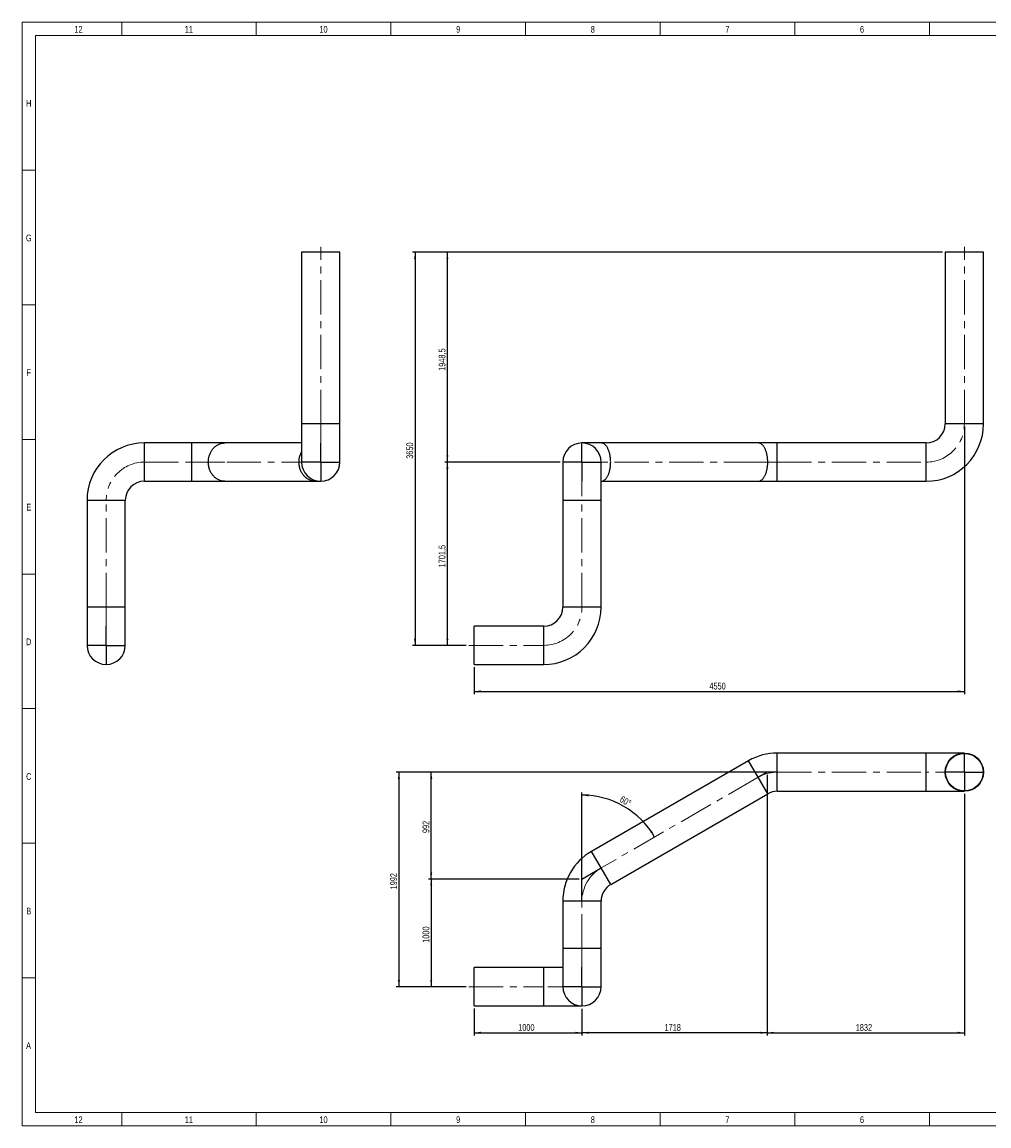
# Model space of a CAD drawing. Header units: millimetres. Extents: x 15 to 592, y 5 to 415.
# Tile 1 of 13: x 15 to 374, y 5 to 415. Entities that reach past the tile are written whole.
import ezdxf

# ---------------------------------------------------------------- set-up
doc = ezdxf.new("R2010")
doc.units = ezdxf.units.MM
doc.linetypes.add('CENTERX2', pattern=[20.32, 12.7, -2.54, 2.54, -2.54])
doc.layers.add('COTAS', color=166, linetype='Continuous')
doc.styles.add('SLDTEXTSTYLE0', font='TXT', dxfattribs={"width": 0.75})
doc.dimstyles.new('SLDDIMSTYLE0', dxfattribs={"dimtxt": 2.5, "dimasz": 2.5, "dimexe": 0, "dimexo": 0.0625, "dimtad": 1, "dimdec": 1, "dimlfac": 25, "dimrnd": 1e-09, "dimzin": 12, "dimdsep": 46, "dimtxsty": 'SLDTEXTSTYLE0', "dimsah": 1, "dimcen": 0.09, "dimadec": 0, "dimazin": 3, "dimtfac": 1, "dimtdec": 1, "dimtofl": 0, "dimtmove": 0, "dimatfit": 3, "dimfxl": 0, "dimfrac": 2, "dimtolj": 1, "dimtzin": 12, "dimarcsym": 0})
doc.dimstyles.new('SLDDIMSTYLE1', dxfattribs={"dimtxt": 2.5, "dimasz": 2.5, "dimexe": 0, "dimexo": 0.0625, "dimtad": 1, "dimlfac": 25, "dimrnd": 1e-09, "dimzin": 12, "dimdsep": 46, "dimtxsty": 'SLDTEXTSTYLE0', "dimsah": 1, "dimcen": 0.09, "dimadec": 0, "dimazin": 3, "dimtfac": 1, "dimtofl": 0, "dimtmove": 0, "dimatfit": 3, "dimfxl": 0, "dimfrac": 2, "dimtolj": 1, "dimtzin": 12, "dimarcsym": 0})
doc.dimstyles.new('SLDDIMSTYLE2', dxfattribs={"dimtxt": 2.5, "dimasz": 2.5, "dimexe": 0, "dimexo": 0.0625, "dimtad": 1, "dimdec": 0, "dimlfac": 25, "dimrnd": 1e-09, "dimzin": 12, "dimdsep": 46, "dimtxsty": 'SLDTEXTSTYLE0', "dimsah": 1, "dimcen": 0.09, "dimadec": 0, "dimazin": 3, "dimtfac": 1, "dimtdec": 0, "dimtofl": 0, "dimtmove": 0, "dimatfit": 3, "dimfxl": 0, "dimfrac": 2, "dimtolj": 1, "dimtzin": 12, "dimarcsym": 0})
doc.dimstyles.new('SLDDIMSTYLE3', dxfattribs={"dimtxt": 2.5, "dimasz": 2.5, "dimexe": 0, "dimexo": 0.0625, "dimtad": 1, "dimdec": 4, "dimlfac": 25, "dimzin": 12, "dimdsep": 46, "dimtxsty": 'SLDTEXTSTYLE0', "dimsah": 1, "dimcen": 0.09, "dimazin": 3, "dimtfac": 1, "dimtofl": 0, "dimtmove": 0, "dimatfit": 3, "dimfxl": 0, "dimfrac": 2, "dimtolj": 1, "dimtzin": 12, "dimarcsym": 0})

# ---------------------------------------------------------------- blocks, each defined once
blk = doc.blocks.new('_D')
at = {"layer": 'COTAS'}
for p, q in [((214.87, 251.56), (171.96, 251.56)), ((172.96, 183.5), (172.96, 251.56)), ((179.96, 183.5), (171.96, 183.5))]:
    blk.add_line(p, q, dxfattribs=at)
for points in [[(172.96, 251.56), (172.58, 249.06), (173.34, 249.06)], [(172.96, 183.5), (173.34, 186), (172.58, 186)]]:
    blk.add_solid(points, dxfattribs=at)
at = {"layer": 'COTAS', "insert": (169.74, 212.45), "char_height": 2.5, "attachment_point": 1, "rotation": 90, "style": 'SLDTEXTSTYLE0'}
blk.add_mtext('1701,5', dxfattribs=at)
blk = doc.blocks.new('_D_1')
at = {"layer": 'COTAS'}
for p, q in [((356.87, 329.5), (171.96, 329.5)), ((172.96, 251.56), (172.96, 329.5)), ((214.87, 251.56), (171.96, 251.56))]:
    blk.add_line(p, q, dxfattribs=at)
for points in [[(172.96, 329.5), (172.58, 327), (173.34, 327)], [(172.96, 251.56), (173.34, 254.06), (172.58, 254.06)]]:
    blk.add_solid(points, dxfattribs=at)
at = {"layer": 'COTAS', "insert": (169.74, 285.45), "char_height": 2.5, "attachment_point": 1, "rotation": 90, "style": 'SLDTEXTSTYLE0'}
blk.add_mtext('1948,5', dxfattribs=at)
blk = doc.blocks.new('_D_2')
at = {"layer": 'COTAS'}
for p, q in [((356.87, 329.5), (159.96, 329.5)), ((160.96, 329.5), (160.96, 183.5)), ((179.96, 183.5), (159.96, 183.5))]:
    blk.add_line(p, q, dxfattribs=at)
for points in [[(160.96, 329.5), (160.58, 327), (161.34, 327)], [(160.96, 183.5), (161.34, 186), (160.58, 186)]]:
    blk.add_solid(points, dxfattribs=at)
at = {"layer": 'COTAS', "insert": (157.74, 252.8), "char_height": 2.5, "attachment_point": 1, "rotation": 90, "style": 'SLDTEXTSTYLE0'}
blk.add_mtext('3650', dxfattribs=at)
blk = doc.blocks.new('_D_3')
at = {"layer": 'COTAS'}
for p, q in [((364.98, 264.76), (364.98, 165.39)), ((182.96, 175.39), (182.96, 165.39)), ((182.96, 166.39), (364.98, 166.39))]:
    blk.add_line(p, q, dxfattribs=at)
for points in [[(182.96, 166.39), (185.46, 166), (185.46, 166.77)], [(364.98, 166.39), (362.48, 166.77), (362.48, 166)]]:
    blk.add_solid(points, dxfattribs=at)
at = {"layer": 'COTAS', "insert": (270.28, 169.61), "char_height": 2.5, "attachment_point": 1, "style": 'SLDTEXTSTYLE0'}
blk.add_mtext('4550', dxfattribs=at)
blk = doc.blocks.new('SW_CENTERMARKSYMBOL_0')
at = {"layer": 'COTAS', "color": 0}
for p, q in [((0, 0.2), (0, 7.092)), ((-0.2, 0), (-7.092, 0)), ((0, 0), (-0.1, 0)), ((0, 0), (0, 0.1)), ((0, 0), (0, -0.1)), ((0, 0), (0.1, 0)), ((0.2, 0), (7.092, 0)), ((0, -0.2), (0, -7.092))]:
    blk.add_line(p, q, dxfattribs=at)
blk = doc.blocks.new('_D_4')
at = {"layer": 'COTAS'}
for p, q in [((221.96, 96.71), (165.96, 96.71)), ((166.96, 96.71), (166.96, 56.71)), ((179.96, 56.71), (165.96, 56.71))]:
    blk.add_line(p, q, dxfattribs=at)
for points in [[(166.96, 96.71), (166.58, 94.21), (167.34, 94.21)], [(166.96, 56.71), (167.34, 59.21), (166.58, 59.21)]]:
    blk.add_solid(points, dxfattribs=at)
at = {"layer": 'COTAS', "insert": (163.74, 73.02), "char_height": 2.5, "attachment_point": 1, "rotation": 90, "style": 'SLDTEXTSTYLE0'}
blk.add_mtext('1000', dxfattribs=at)
blk = doc.blocks.new('_D_5')
at = {"layer": 'COTAS'}
for p, q in [((290.69, 136.4), (165.96, 136.4)), ((166.96, 96.71), (166.96, 136.4)), ((221.96, 96.71), (165.96, 96.71))]:
    blk.add_line(p, q, dxfattribs=at)
for points in [[(166.96, 136.4), (166.58, 133.9), (167.34, 133.9)], [(166.96, 96.71), (167.34, 99.21), (166.58, 99.21)]]:
    blk.add_solid(points, dxfattribs=at)
at = {"layer": 'COTAS', "insert": (163.74, 113.78), "char_height": 2.5, "attachment_point": 1, "rotation": 90, "style": 'SLDTEXTSTYLE0'}
blk.add_mtext('992', dxfattribs=at)
blk = doc.blocks.new('_D_6')
at = {"layer": 'COTAS'}
for p, q in [((291.69, 135.4), (291.69, 38.6)), ((222.96, 48.5), (222.96, 38.6)), ((291.69, 39.6), (222.96, 39.6))]:
    blk.add_line(p, q, dxfattribs=at)
for points in [[(222.96, 39.6), (225.46, 39.22), (225.46, 39.98)], [(291.69, 39.6), (289.19, 39.98), (289.19, 39.22)]]:
    blk.add_solid(points, dxfattribs=at)
at = {"layer": 'COTAS', "insert": (253.63, 42.82), "char_height": 2.5, "attachment_point": 1, "style": 'SLDTEXTSTYLE0'}
blk.add_mtext('1718', dxfattribs=at)
blk = doc.blocks.new('_D_7')
at = {"layer": 'COTAS'}
for p, q in [((291.69, 135.4), (291.69, 38.6)), ((364.98, 128.3), (364.98, 38.6)), ((291.69, 39.6), (364.98, 39.6))]:
    blk.add_line(p, q, dxfattribs=at)
for points in [[(291.69, 39.6), (294.19, 39.22), (294.19, 39.98)], [(364.98, 39.6), (362.48, 39.98), (362.48, 39.22)]]:
    blk.add_solid(points, dxfattribs=at)
at = {"layer": 'COTAS', "insert": (324.64, 42.82), "char_height": 2.5, "attachment_point": 1, "style": 'SLDTEXTSTYLE0'}
blk.add_mtext('1832', dxfattribs=at)
blk = doc.blocks.new('_D_8')
at = {"layer": 'COTAS'}
for p, q in [((294.5, 136.4), (153.96, 136.4)), ((154.96, 136.4), (154.96, 56.71)), ((179.96, 56.71), (153.96, 56.71))]:
    blk.add_line(p, q, dxfattribs=at)
for points in [[(154.96, 136.4), (154.58, 133.9), (155.34, 133.9)], [(154.96, 56.71), (155.34, 59.21), (154.58, 59.21)]]:
    blk.add_solid(points, dxfattribs=at)
at = {"layer": 'COTAS', "insert": (151.74, 92.86), "char_height": 2.5, "attachment_point": 1, "rotation": 90, "style": 'SLDTEXTSTYLE0'}
blk.add_mtext('1992', dxfattribs=at)
blk = doc.blocks.new('_D_9')
at = {"layer": 'COTAS'}
for p, q in [((182.96, 48.6), (182.96, 38.6)), ((222.96, 48.5), (222.96, 38.6)), ((182.96, 39.6), (222.96, 39.6))]:
    blk.add_line(p, q, dxfattribs=at)
for points in [[(182.96, 39.6), (185.46, 39.22), (185.46, 39.98)], [(222.96, 39.6), (220.46, 39.98), (220.46, 39.22)]]:
    blk.add_solid(points, dxfattribs=at)
at = {"layer": 'COTAS', "insert": (199.27, 42.82), "char_height": 2.5, "attachment_point": 1, "style": 'SLDTEXTSTYLE0'}
blk.add_mtext('1000', dxfattribs=at)
blk = doc.blocks.new('_D_10')
at = {"layer": 'COTAS'}
blk.add_line((222.96, 89.51), (222.96, 128.87), dxfattribs=at)
blk.add_arc((222.96, 96.71), 31.16, 30, 90, dxfattribs=at)
for points in [[(222.96, 127.87), (225.44, 127.39), (225.47, 128.16)], [(249.95, 112.29), (248.94, 114.61), (248.29, 114.2)]]:
    blk.add_solid(points, dxfattribs=at)
at = {"layer": 'COTAS', "insert": (237.97, 127.75), "char_height": 2.5, "attachment_point": 1, "rotation": 330, "style": 'SLDTEXTSTYLE0'}
blk.add_mtext('60°', dxfattribs=at)
blk = doc.blocks.new('SW_CENTERMARKSYMBOL_1')
at = {"layer": 'COTAS', "color": 0}
for p, q in [((0, 0.2), (0, 7.092)), ((-0.2, 0), (-7.092, 0)), ((0, 0), (-0.1, 0)), ((0, 0), (0, 0.1)), ((0, 0), (0, -0.1)), ((0, 0), (0.1, 0)), ((0.2, 0), (7.092, 0)), ((0, -0.2), (0, -7.092))]:
    blk.add_line(p, q, dxfattribs=at)
blk = doc.blocks.new('SW_CENTERMARKSYMBOL_2')
at = {"layer": 'COTAS', "color": 0}
for p, q in [((0, 0.2), (0, 7.212)), ((-0.2, 0), (-7.212, 0)), ((0, 0), (-0.1, 0)), ((0, 0), (0, 0.1)), ((0, 0), (0, -0.1)), ((0, 0), (0.1, 0)), ((0.2, 0), (7.212, 0)), ((0, -0.2), (0, -7.212))]:
    blk.add_line(p, q, dxfattribs=at)
blk = doc.blocks.new('SW_CENTERMARKSYMBOL_3')
at = {"layer": 'COTAS', "color": 0}
for p, q in [((0, 0.2), (0, 7.212)), ((-0.2, 0), (-7.212, 0)), ((0, 0), (-0.1, 0)), ((0, 0), (0, 0.1)), ((0, 0), (0, -0.1)), ((0, 0), (0.1, 0)), ((0.2, 0), (7.212, 0)), ((0, -0.2), (0, -7.212))]:
    blk.add_line(p, q, dxfattribs=at)
blk = doc.blocks.new('SW_CENTERMARKSYMBOL_4')
at = {"layer": 'COTAS', "color": 0}
for p, q in [((0, 0.2), (0, 7.092)), ((-0.2, 0), (-7.092, 0)), ((0, 0), (-0.1, 0)), ((0, 0), (0, 0.1)), ((0, 0), (0, -0.1)), ((0, 0), (0.1, 0)), ((0.2, 0), (7.092, 0)), ((0, -0.2), (0, -7.092))]:
    blk.add_line(p, q, dxfattribs=at)

msp = doc.modelspace()

# ---------------------------------------------------------------- linework, layer by layer
at = {"color": 7, "linetype": 'Continuous', "lineweight": 18}
for p, q in [((15, 5), (15, 415)), ((15, 415), (589, 415)), ((52, 410), (52, 415)), ((102, 410), (102, 415)), ((152, 410), (152, 415)), ((202, 410), (202, 415)), ((252, 410), (252, 415)), ((302, 410), (302, 415)), ((352, 410), (352, 415)), ((20, 10), (20, 410)), ((20, 410), (584, 410)), ((302, 410.001), (302, 409.999)), ((20, 360), (15, 360)), ((20, 310), (15, 310)), ((20, 260), (15, 260)), ((20, 210), (15, 210)), ((19.999, 210), (20.001, 210)), ((20, 160), (15, 160)), ((20, 110), (15, 110)), ((20, 60), (15, 60)), ((584, 10), (20, 10)), ((52, 10), (52, 5)), ((102, 10), (102, 5)), ((152, 10), (152, 5)), ((202, 10), (202, 5)), ((252, 10), (252, 5)), ((302, 9.999), (302, 10.001)), ((302, 10), (302, 5)), ((352, 10), (352, 5)), ((589, 5), (15, 5))]:
    msp.add_line(p, q, dxfattribs=at)
at = {"color": 7, "linetype": 'Continuous', "lineweight": 25}
for p, q in [((118.8025808, 329.4966587), (118.8025808, 265.7566587)), ((133.0265808, 329.4966587), (118.8025808, 329.4966587)), ((133.0265808, 265.7566587), (133.0265808, 329.4966587)), ((357.8678662, 329.4966587), (357.8678662, 265.7566587)), ((372.0918662, 329.4966587), (357.8678662, 329.4966587)), ((372.0918662, 265.7566587), (372.0918662, 329.4966587)), ((118.8025808, 265.7566587), (118.8025808, 251.5566587)), ((133.0265808, 265.7566587), (118.8025808, 265.7566587)), ((133.0265808, 251.5566587), (133.0265808, 265.7566587)), ((372.0918662, 265.7566587), (357.8678662, 265.7566587)), ((78.032207, 258.6686587), (60.4305808, 258.6686587)), ((60.4305808, 244.4446587), (60.4305808, 258.6686587)), ((90.3297678, 258.6686587), (78.032207, 258.6686587)), ((78.032207, 244.4446587), (78.032207, 258.6686587)), ((118.8025808, 258.6686587), (90.3297678, 258.6686587)), ((230.059882, 258.6686587), (222.959882, 258.6686587)), ((288.3994648, 258.6686587), (230.059882, 258.6686587)), ((295.4994648, 258.6686587), (288.3994648, 258.6686587)), ((350.7798662, 258.6686587), (295.4994648, 258.6686587)), ((295.4994648, 244.4446587), (295.4994648, 258.6686587)), ((350.7798662, 244.4446587), (350.7798662, 258.6686587)), ((215.847882, 251.5566587), (215.847882, 237.3566587)), ((230.071882, 237.3566587), (230.071882, 251.5566587)), ((60.4305808, 244.4446587), (78.032207, 244.4446587)), ((78.032207, 244.4446587), (90.3297678, 244.4446587)), ((90.3297678, 244.4446587), (124.0121416, 244.4446587)), ((124.0121416, 244.4446587), (125.9145808, 244.4446587)), ((230.071882, 244.4446587), (288.3994648, 244.4446587)), ((288.3994648, 244.4446587), (295.4994648, 244.4446587)), ((295.4994648, 244.4446587), (350.7798662, 244.4446587)), ((39.1185808, 237.3566587), (39.1185808, 197.6978587)), ((53.3425808, 237.3566587), (39.1185808, 237.3566587)), ((53.3425808, 197.6978587), (53.3425808, 237.3566587)), ((215.847882, 237.3566587), (215.847882, 197.6978587)), ((222.959882, 237.3566587), (215.847882, 237.3566587)), ((230.071882, 237.3566587), (222.959882, 237.3566587)), ((230.071882, 197.6978587), (230.071882, 237.3566587)), ((39.1185808, 197.6978587), (39.1185808, 183.4978587)), ((53.3425808, 197.6978587), (39.1185808, 197.6978587)), ((53.3425808, 183.4978587), (53.3425808, 197.6978587)), ((222.959882, 197.6978587), (215.847882, 197.6978587)), ((230.071882, 197.6978587), (222.959882, 197.6978587)), ((208.759882, 190.6098587), (182.959882, 190.6098587)), ((182.959882, 183.4978587), (182.959882, 190.6098587)), ((208.759882, 183.4978587), (208.759882, 190.6098587)), ((182.959882, 176.3858587), (182.959882, 183.4978587)), ((208.759882, 176.3858587), (208.759882, 183.4978587)), ((182.959882, 176.3858587), (208.759882, 176.3858587)), ((350.7798662, 143.5082957), (295.4994648, 143.5082957)), ((295.4994648, 136.3962957), (295.4994648, 143.5082957)), ((364.9798662, 143.5082957), (350.7798662, 143.5082957)), ((350.7798662, 136.3962957), (350.7798662, 143.5082957)), ((284.8434648, 140.6530291), (226.503882, 106.9706553)), ((288.3994648, 134.4938564), (284.8434648, 140.6530291)), ((295.4994648, 129.2842957), (295.4994648, 136.3962957)), ((350.7798662, 129.2842957), (350.7798662, 136.3962957)), ((291.9554648, 128.3346838), (288.3994648, 134.4938564)), ((233.615882, 94.6523099), (291.9554648, 128.3346838)), ((295.4994648, 129.2842957), (350.7798662, 129.2842957)), ((350.7798662, 129.2842957), (364.9798662, 129.2842957)), ((230.059882, 100.8114826), (226.503882, 106.9706553)), ((233.615882, 94.6523099), (230.059882, 100.8114826)), ((215.847882, 88.5139219), (215.847882, 70.9122957)), ((222.959882, 88.5139219), (215.847882, 88.5139219)), ((230.071882, 88.5139219), (222.959882, 88.5139219)), ((230.071882, 70.9122957), (230.071882, 88.5139219)), ((215.847882, 70.9122957), (215.847882, 56.7122957)), ((222.959882, 70.9122957), (215.847882, 70.9122957)), ((230.071882, 70.9122957), (222.959882, 70.9122957)), ((230.071882, 56.7122957), (230.071882, 70.9122957)), ((208.759882, 63.8242957), (182.959882, 63.8242957)), ((182.959882, 49.6002957), (182.959882, 63.8242957)), ((215.847882, 63.8242957), (208.759882, 63.8242957)), ((208.759882, 49.6002957), (208.759882, 63.8242957)), ((182.959882, 49.6002957), (208.759882, 49.6002957)), ((208.759882, 49.6002957), (222.959882, 49.6002957))]:
    msp.add_line(p, q, dxfattribs=at)
at = {"color": 7, "linetype": 'Continuous', "lineweight": 25, "flags": 128}
for points in [[(90.3297678, 244.4446587), (90.1925478, 244.446424), (89.9183804, 244.4605407), (89.6450297, 244.4887461), (89.3730386, 244.5309842), (89.1029469, 244.5871711), (88.8352909, 244.6571953), (88.5706021, 244.7409177), (88.309406, 244.8381722), (88.0522211, 244.9487655), (87.7995581, 245.0724783), (87.5519186, 245.2090648), (87.3097942, 245.3582538), (87.0736657, 245.5197492), (86.8440019, 245.6932304), (86.6212587, 245.8783528), (86.4058785, 246.074749), (86.1982888, 246.282029), (85.9989017, 246.4997813), (85.8081132, 246.7275735), (85.626302, 246.9649535), (85.4538291, 247.2114498), (85.291037, 247.4665732), (85.1382487, 247.729817), (84.9957678, 248.0006587), (84.863877, 248.2785605), (84.7428382, 248.5629707), (84.6328917, 248.8533246), (84.5342559, 249.1490456), (84.4471266, 249.4495468), (84.3716766, 249.7542315), (84.3080559, 250.0624947), (84.2563908, 250.3737244), (84.2167838, 250.6873027), (84.1893135, 251.0026071), (84.1740346, 251.3190114), (84.1709773, 251.6358876), (84.1801477, 251.9526065), (84.2015276, 252.2685393), (84.2350745, 252.5830587), (84.280722, 252.8955403), (84.3383792, 253.2053636), (84.4079318, 253.5119137), (84.4892416, 253.8145817), (84.5821472, 254.1127668), (84.6864643, 254.405877), (84.8019855, 254.6933304), (84.9284817, 254.9745562), (85.0657017, 255.2489961), (85.2133729, 255.5161051), (85.3712023, 255.7753531), (85.5388764, 256.0262252), (85.7160625, 256.2682234), (85.9024086, 256.5008673), (86.0975448, 256.7236949), (86.3010837, 256.9362638), (86.5126212, 257.138152), (86.7317373, 257.3289586), (86.9579969, 257.5083049), (87.1909509, 257.6758348), (87.4301367, 257.8312156), (87.6750794, 257.9741388), (87.9252928, 258.1043207), (88.1802801, 258.2215029), (88.4395349, 258.3254526), (88.7025427, 258.4159635), (88.9687811, 258.4928559), (89.2377217, 258.5559771), (89.5088304, 258.6052018), (89.781569, 258.6404323), (90.055396, 258.6615986), (90.3297678, 258.6686587)], [(230.071882, 244.4446992), (230.139106, 244.446424), (230.2973966, 244.4605407), (230.4552157, 244.4887461), (230.6122499, 244.5309842), (230.7681874, 244.5871711), (230.9227186, 244.6571953), (231.0755367, 244.7409177), (231.2263384, 244.8381722), (231.3748242, 244.9487655), (231.5206992, 245.0724783), (231.663674, 245.2090648), (231.8034646, 245.3582538), (231.9397934, 245.5197492), (232.0723899, 245.6932304), (232.2009907, 245.8783528), (232.3253405, 246.074749), (232.4451925, 246.282029), (232.5603087, 246.4997813), (232.6704605, 246.7275735), (232.7754292, 246.9649535), (232.8750065, 247.2114498), (232.9689946, 247.4665732), (233.0572069, 247.729817), (233.1394683, 248.0006587), (233.2156155, 248.2785605), (233.2854973, 248.5629707), (233.3489749, 248.8533246), (233.4059223, 249.1490456), (233.4562265, 249.4495468), (233.4997875, 249.7542315), (233.5365189, 250.0624947), (233.5663478, 250.3737244), (233.5892149, 250.6873027), (233.6050749, 251.0026071), (233.6138962, 251.3190114), (233.6156613, 251.6358876), (233.6103668, 251.9526065), (233.5980231, 252.2685393), (233.5786548, 252.5830587), (233.5523002, 252.8955403), (233.5190118, 253.2053636), (233.4788556, 253.5119137), (233.4319114, 253.8145817), (233.3782723, 254.1127668), (233.3180448, 254.405877), (233.2513486, 254.6933304), (233.1783159, 254.9745562), (233.099092, 255.2489961), (233.0138339, 255.5161051), (232.9227111, 255.7753531), (232.8259044, 256.0262252), (232.723606, 256.2682234), (232.616019, 256.5008673), (232.5033571, 256.7236949), (232.3858438, 256.9362638), (232.2637126, 257.138152), (232.1372059, 257.3289586), (232.0065748, 257.5083049), (231.8720788, 257.6758348), (231.7339848, 257.8312156), (231.592567, 257.9741388), (231.4481063, 258.1043207), (231.3008893, 258.2215029), (231.1512084, 258.3254526), (230.9993609, 258.4159635), (230.845648, 258.4928559), (230.6903751, 258.5559771), (230.5338504, 258.6052018), (230.3763847, 258.6404323), (230.2182906, 258.6615986), (230.059882, 258.6686587)], [(288.3994648, 244.4446587), (288.4786887, 244.446424), (288.6369794, 244.4605407), (288.7947985, 244.4887461), (288.9518326, 244.5309842), (289.1077701, 244.5871711), (289.2623014, 244.6571953), (289.4151195, 244.7409177), (289.5659212, 244.8381722), (289.7144069, 244.9487655), (289.860282, 245.0724783), (290.0032568, 245.2090648), (290.1430473, 245.3582538), (290.2793762, 245.5197492), (290.4119726, 245.6932304), (290.5405735, 245.8783528), (290.6649233, 246.074749), (290.7847753, 246.282029), (290.8998915, 246.4997813), (291.0100433, 246.7275735), (291.115012, 246.9649535), (291.2145893, 247.2114498), (291.3085774, 247.4665732), (291.3967897, 247.729817), (291.4790511, 248.0006587), (291.5551983, 248.2785605), (291.6250801, 248.5629707), (291.6885577, 248.8533246), (291.7455051, 249.1490456), (291.7958093, 249.4495468), (291.8393703, 249.7542315), (291.8761017, 250.0624947), (291.9059306, 250.3737244), (291.9287977, 250.6873027), (291.9446577, 251.0026071), (291.953479, 251.3190114), (291.9552441, 251.6358876), (291.9499496, 251.9526065), (291.9376059, 252.2685393), (291.9182375, 252.5830587), (291.891883, 252.8955403), (291.8585946, 253.2053636), (291.8184384, 253.5119137), (291.7714941, 253.8145817), (291.717855, 254.1127668), (291.6576276, 254.405877), (291.5909313, 254.6933304), (291.5178987, 254.9745562), (291.4386748, 255.2489961), (291.3534167, 255.5161051), (291.2622939, 255.7753531), (291.1654872, 256.0262252), (291.0631888, 256.2682234), (290.9556018, 256.5008673), (290.8429399, 256.7236949), (290.7254266, 256.9362638), (290.6032954, 257.138152), (290.4767887, 257.3289586), (290.3461576, 257.5083049), (290.2116616, 257.6758348), (290.0735676, 257.8312156), (289.9321498, 257.9741388), (289.787689, 258.1043207), (289.6404721, 258.2215029), (289.4907912, 258.3254526), (289.3389436, 258.4159635), (289.1852308, 258.4928559), (289.0299579, 258.5559771), (288.8734332, 258.6052018), (288.7159675, 258.6404323), (288.5578734, 258.6615986), (288.3994648, 258.6686587)], [(124.0121416, 244.4446587), (123.8749216, 244.446424), (123.6007542, 244.4605407), (123.3274036, 244.4887461), (123.0554124, 244.5309842), (122.7853207, 244.5871711), (122.5176648, 244.6571953), (122.252976, 244.7409177), (121.9917798, 244.8381722), (121.7345949, 244.9487655), (121.4819319, 245.0724783), (121.2342924, 245.2090648), (120.992168, 245.3582538), (120.7560395, 245.5197492), (120.5263757, 245.6932304), (120.3036326, 245.8783528), (120.0882523, 246.074749), (119.8806626, 246.282029), (119.6812755, 246.4997813), (119.490487, 246.7275735), (119.3086758, 246.9649535), (119.1362029, 247.2114498), (118.9734108, 247.4665732), (118.8206225, 247.729817), (118.6781416, 248.0006587), (118.5462508, 248.2785605), (118.425212, 248.5629707), (118.3152656, 248.8533246), (118.2166297, 249.1490456), (118.1295004, 249.4495468), (118.0540505, 249.7542315), (117.9904298, 250.0624947), (117.9387646, 250.3737244), (117.8991576, 250.6873027), (117.8716874, 251.0026071), (117.8564084, 251.3190114), (117.8533511, 251.6358876), (117.8625215, 251.9526065), (117.8839014, 252.2685393), (117.9174484, 252.5830587), (117.9630958, 252.8955403), (118.020753, 253.2053636), (118.0903056, 253.5119137), (118.1716154, 253.8145817), (118.2645211, 254.1127668), (118.3688381, 254.405877), (118.4843594, 254.6933304), (118.6108555, 254.9745562), (118.7480755, 255.2489961), (118.8025808, 255.3506689)]]:
    msp.add_lwpolyline(points, dxfattribs=at)
at = {"color": 7, "linetype": 'Continuous', "lineweight": 25}
for radius in [7.112, 6.992]:
    msp.add_circle((364.9798662, 136.3962957), radius, dxfattribs=at)
for centre, radius, start, end in [((350.7798662, 265.7566587), 7.088, 270, 0), ((350.7798662, 265.7566587), 21.312, 270, 0), ((60.4305808, 237.3566587), 21.312, 90, 180), ((222.959882, 251.5566587), 7.112, 90, 180), ((222.959882, 251.5566587), 7.112, 0, 90), ((125.9145808, 251.5566587), 7.112, 180, 0), ((60.4305808, 237.3566587), 7.088, 90, 180), ((208.759882, 197.6978587), 7.088, 270, 0), ((208.759882, 197.6978587), 21.312, 270, 0), ((46.2305808, 183.4978587), 7.112, 180, 0), ((295.4994648, 122.1962957), 21.312, 90, 120), ((295.4994648, 122.1962957), 7.088, 90, 120), ((237.159882, 88.5139219), 21.312, 120, 180), ((237.159882, 88.5139219), 7.088, 120, 180), ((222.959882, 56.7122957), 7.112, 180, 270), ((222.959882, 56.7122957), 7.112, 270, 0)]:
    msp.add_arc(centre, radius, start, end, dxfattribs=at)
at = {"layer": 'COTAS', "linetype": 'CENTERX2', "lineweight": 18}
for p, q in [((125.9145808, 265.7566587), (125.9145808, 331.4966587)), ((364.9798662, 265.7566587), (364.9798662, 331.4966587)), ((125.9145808, 265.7566587), (125.9145808, 251.5566587)), ((60.4305808, 251.5566587), (78.032207, 251.5566587)), ((90.3297678, 251.5566587), (78.032207, 251.5566587)), ((124.0121416, 251.5566587), (90.3297678, 251.5566587)), ((125.9145808, 251.5566587), (124.0121416, 251.5566587)), ((230.059882, 251.5566587), (222.959882, 251.5566587)), ((222.959882, 251.5566587), (222.959882, 237.3566587)), ((288.3994648, 251.5566587), (230.059882, 251.5566587)), ((295.4994648, 251.5566587), (288.3994648, 251.5566587)), ((295.4994648, 251.5566587), (350.7798662, 251.5566587)), ((46.2305808, 197.6978587), (46.2305808, 237.3566587)), ((222.959882, 197.6978587), (222.959882, 237.3566587)), ((46.2305808, 197.6978587), (46.2305808, 181.4978587)), ((180.959882, 183.4978587), (208.759882, 183.4978587)), ((295.4994648, 136.3962957), (350.7798662, 136.3962957)), ((366.9798662, 136.3962957), (350.7798662, 136.3962957)), ((288.3994648, 134.4938564), (230.059882, 100.8114826)), ((222.959882, 70.9122957), (222.959882, 88.5139219)), ((222.959882, 70.9122957), (222.959882, 56.7122957)), ((180.959882, 56.7122957), (208.759882, 56.7122957)), ((222.959882, 56.7122957), (208.759882, 56.7122957))]:
    msp.add_line(p, q, dxfattribs=at)
at = {"layer": 'COTAS'}
for p, q in [((291.6945862, 136.3962957), (288.3994648, 134.4938564)), ((295.4994648, 136.3962957), (291.6945862, 136.3962957)), ((222.959882, 96.7122957), (230.059882, 100.8114826)), ((222.959882, 88.5139219), (222.959882, 96.7122957))]:
    msp.add_line(p, q, dxfattribs=at)
at = {"layer": 'COTAS', "linetype": 'CENTERX2', "lineweight": 18}
for centre, start, end in [((350.7798662, 265.7566587), 270, 0), ((60.4305808, 237.3566587), 90, 180), ((208.759882, 197.6978587), 270, 0), ((295.4994648, 122.1962957), 90, 120), ((295.4994648, 122.1962957), 90, 120), ((237.159882, 88.5139219), 120, 180), ((237.159882, 88.5139219), 120, 180)]:
    msp.add_arc(centre, 14.2, start, end, dxfattribs=at)

# ---------------------------------------------------------------- block references
at = {"layer": 'COTAS'}
for name, p in [('SW_CENTERMARKSYMBOL_4', (125.9145808, 251.5566587)), ('SW_CENTERMARKSYMBOL_0', (222.959882, 251.5566587)), ('SW_CENTERMARKSYMBOL_3', (46.2305808, 183.4978587)), ('SW_CENTERMARKSYMBOL_1', (364.9798662, 136.3962957)), ('SW_CENTERMARKSYMBOL_2', (222.959882, 56.7122957))]:
    msp.add_blockref(name, p, dxfattribs=at)

# ---------------------------------------------------------------- texts
at = {"color": 7, "linetype": 'Continuous', "lineweight": 0, "char_height": 2.5, "attachment_point": 2, "style": 'SLDTEXTSTYLE0'}
for s, insert in [('12', (35.9496528, 413.5626692)), ('11', (76.9496528, 413.5626692)), ('10', (126.9496528, 413.5626692)), ('9', (176.9748264, 413.5626692)), ('8', (226.9748264, 413.5626692)), ('7', (276.9748264, 413.5626692)), ('6', (326.9748264, 413.5626692)), ('H', (17.4939236, 386.0626692)), ('G', (17.4921875, 336.0626692)), ('F', (17.4739583, 286.0626692)), ('E', (17.5043403, 236.0626692)), ('D', (17.4713541, 186.0626692)), ('C', (17.4739583, 136.0626692)), ('B', (17.4809028, 86.0626692)), ('A', (17.4001737, 36.0626692)), ('12', (35.9496528, 8.5626692)), ('11', (76.9496528, 8.5626692)), ('10', (126.9496528, 8.5626692)), ('9', (176.9748264, 8.5626692)), ('8', (226.9748264, 8.5626692)), ('7', (276.9748264, 8.5626692)), ('6', (326.9748264, 8.5626692))]:
    msp.add_mtext(s, dxfattribs=dict(at, insert=insert))

# ---------------------------------------------------------------- dimensions: what is measured, and where the dimension line sits
at = {"layer": 'COTAS'}
for base, p1, p2, dimstyle, picture, middle in [((160.959882, 183.4978587), (357.8678662, 329.4966587), (180.959882, 183.4978587), 'SLDDIMSTYLE0', '_D_2', (160.959882, 256.4972587)), ((172.959882, 329.4966587), (215.867882, 251.5566587), (357.8678662, 329.4966587), 'SLDDIMSTYLE1', '_D_1', (172.959882, 290.5266587)), ((172.959882, 251.5566587), (180.959882, 183.4978587), (215.867882, 251.5566587), 'SLDDIMSTYLE0', '_D', (172.959882, 217.5272587)), ((154.959882, 56.7122957), (295.4994648, 136.3962957), (180.959882, 56.7122957), 'SLDDIMSTYLE2', '_D_8', (154.959882, 96.5542957)), ((166.959882, 136.3962957), (222.959882, 96.7122957), (291.6945862, 136.3962957), 'SLDDIMSTYLE2', '_D_5', (166.959882, 116.5542957)), ((166.959882, 56.7122957), (222.959882, 96.7122957), (180.959882, 56.7122957), 'SLDDIMSTYLE1', '_D_4', (166.959882, 76.7122957))]:
    dim = msp.add_linear_dim(base=base, p1=p1, p2=p2, angle=90, dimstyle=dimstyle, dxfattribs=at)
    dim.commit()
    dim.dimension.update_dxf_attribs({"geometry": picture, "text_midpoint": middle, "dimtype": 160})
for base, p1, p2, dimstyle, picture, middle in [((364.9798662, 166.3858587), (182.959882, 176.3858587), (364.9798662, 265.7566587), 'SLDDIMSTYLE2', '_D_3', (273.9698741, 166.3858587)), ((222.959882, 39.6002957), (291.6945862, 136.3962957), (222.959882, 49.5002957), 'SLDDIMSTYLE2', '_D_6', (257.3272341, 39.6002957)), ((364.9798662, 39.6002957), (291.6945862, 136.3962957), (364.9798662, 129.3042957), 'SLDDIMSTYLE2', '_D_7', (328.3372262, 39.6002957)), ((222.959882, 39.6002957), (182.959882, 49.6002957), (222.959882, 49.5002957), 'SLDDIMSTYLE1', '_D_9', (202.959882, 39.6002957))]:
    dim = msp.add_linear_dim(base=base, p1=p1, p2=p2, dimstyle=dimstyle, dxfattribs=at)
    dim.commit()
    dim.dimension.update_dxf_attribs({"geometry": picture, "text_midpoint": middle, "dimtype": 160})
dim = msp.add_angular_dim_2l(base=(238.5402006, 123.6981992), line1=((230.059882, 100.8114826), (288.3994648, 134.4938564)), line2=((222.959882, 70.9122957), (222.959882, 88.5139219)), dimstyle='SLDDIMSTYLE3', dxfattribs=at)
dim.commit()
dim.dimension.update_dxf_attribs({"geometry": '_D_10', "text_midpoint": (238.5402006, 123.6981992), "dimtype": 162})

doc.saveas('drawing.dxf')
